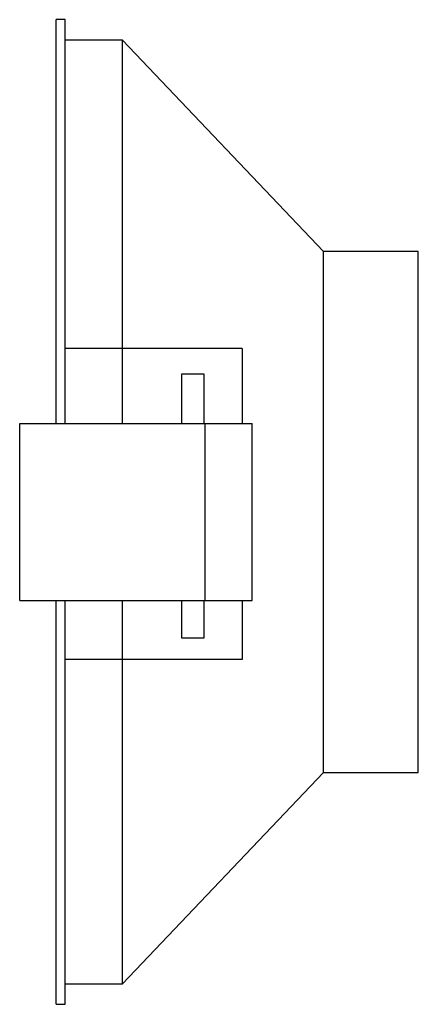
# Paper-space layout '_Normal a' of a CAD drawing. Header units: millimetres. Extents: x 3 to 48, y -138 to -27.
import ezdxf

# ---------------------------------------------------------------- set-up
doc = ezdxf.new("R2010")
doc.units = ezdxf.units.MM

psp = doc.layouts.new('_Normal a')

# ---------------------------------------------------------------- linework, layer by layer
at = {"color": 7, "linetype": 'Continuous', "lineweight": 25}
for p, q in [((8.11, -26.82), (7.11, -26.82)), ((7.11, -72.46), (7.11, -26.82)), ((8.11, -72.46), (8.11, -26.82)), ((14.61, -29.15), (8.11, -29.15)), ((37.32, -53.03), (14.61, -29.15)), ((14.61, -72.46), (14.61, -29.15)), ((7.11, -40.46), (7.1, -40.46)), ((7.1, -72.46), (7.1, -40.46)), ((48.03, -53.03), (37.32, -53.03)), ((37.32, -111.88), (37.32, -53.03)), ((48.03, -111.88), (48.03, -53.03)), ((28.11, -63.99), (8.11, -63.99)), ((28.11, -63.99), (28.11, -72.46)), ((23.84, -66.87), (21.25, -66.87)), ((21.25, -66.87), (21.25, -72.46)), ((23.84, -72.46), (23.84, -66.87)), ((2.98, -72.46), (29.26, -72.46)), ((2.98, -92.46), (2.98, -72.46)), ((23.94, -92.46), (23.94, -72.46)), ((29.26, -92.46), (29.26, -72.46)), ((2.98, -92.46), (29.26, -92.46)), ((7.1, -124.46), (7.1, -92.46)), ((7.11, -138.09), (7.11, -92.46)), ((8.11, -138.09), (8.11, -92.46)), ((14.61, -135.77), (14.61, -92.46)), ((21.25, -92.46), (21.25, -96.68)), ((23.84, -96.68), (23.84, -92.46)), ((28.11, -92.46), (28.11, -99.13)), ((21.25, -96.68), (23.84, -96.68)), ((28.11, -99.13), (8.11, -99.13)), ((14.61, -135.77), (37.32, -111.88)), ((37.32, -111.88), (48.03, -111.88)), ((7.1, -124.46), (7.11, -124.46)), ((8.11, -135.77), (14.61, -135.77)), ((7.11, -138.09), (8.11, -138.09))]:
    psp.add_line(p, q, dxfattribs=at)

doc.saveas('drawing.dxf')
